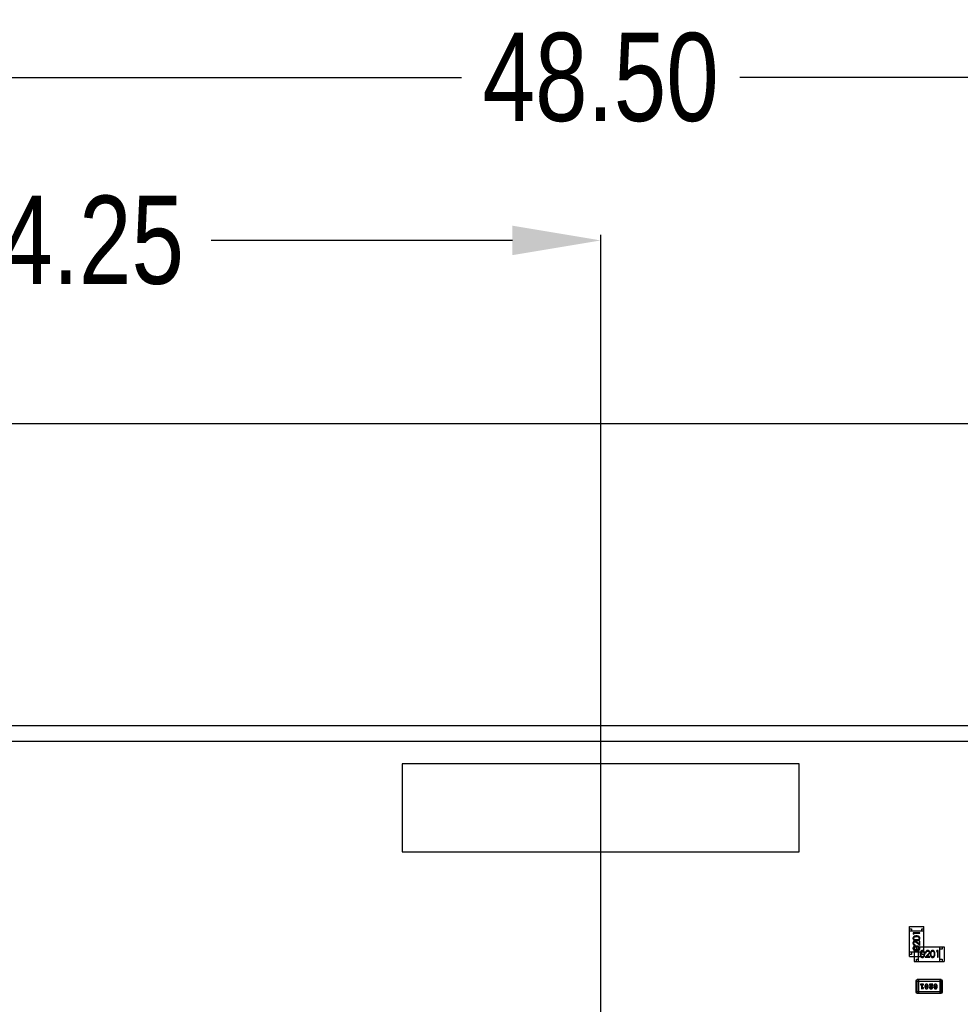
# Model space of a CAD drawing. Header units: inches. Extents: x -13 to 240, y -18 to 126.
# Tile 101 of 112: x 185 to 206, y 97 to 119. Entities that reach past the tile are written whole.
import ezdxf

# ---------------------------------------------------------------- set-up
doc = ezdxf.new("R2010")
doc.units = ezdxf.units.IN
doc.header["$LTSCALE"] = 1.21
doc.header["$MEASUREMENT"] = 0
doc.header["$PDMODE"] = 3
doc.header["$PDSIZE"] = 0.3125
doc.layers.get('0').update_dxf_attribs({"linetype": 'CONTINUOUS'})
doc.layers.get('Defpoints').update_dxf_attribs({"linetype": 'CONTINUOUS'})
doc.layers.add('DIM', color=3, linetype='CONTINUOUS')
doc.styles.get("Standard").update_dxf_attribs({"font": 'txt', "width": 0.8})
doc.dimstyles.get("Standard").update_dxf_attribs({"dimtxt": 0.15625, "dimasz": 0.1875, "dimexe": 0.125, "dimexo": 0.0625, "dimgap": 0.09, "dimtad": 0, "dimtih": 1, "dimtoh": 1, "dimzin": 4, "dimdsep": 46, "dimtxsty": 'Standard', "dimblk": '_FILLED', "dimblk1": '_FILLED', "dimblk2": '_FILLED', "dimcen": 0.09, "dimazin": 1, "dimtp": 0.01, "dimtm": 0.01, "dimtfac": 1, "dimtofl": 0, "dimtmove": 0, "dimatfit": 3, "dimldrblk": '_FILLED', "dimfxl": 1, "dimtolj": 1, "dimtzin": 4, "dimarcsym": 0})

# ---------------------------------------------------------------- blocks, each defined once
blk = doc.blocks.new('_FILLED')
at = {"color": 0, "linetype": 'ByBlock'}
blk.add_solid([(0, 0), (-1, 0.167), (-1, -0.167)], dxfattribs=at)
blk = doc.blocks.new('*D50')
at = {"layer": 'Defpoints', "color": 0}
for p in [(222.326, 117.529), (173.826, 99.467), (222.326, 99.467)]:
    blk.add_point(p, dxfattribs=at)
at = {"layer": 'DIM', "color": 0, "lineweight": -2}
for p, q in [((173.826, 99.529), (173.826, 117.654)), ((175.826, 117.529), (194.92, 117.529)), ((220.326, 117.529), (201.233, 117.529)), ((222.326, 99.529), (222.326, 117.654))]:
    blk.add_line(p, q, dxfattribs=at)
at = {"layer": 'DIM', "color": 0, "lineweight": -2, "xscale": 2, "yscale": 2, "zscale": 2, "rotation": 180}
blk.add_blockref('_FILLED', (173.826, 117.529), dxfattribs=at)
at = {"layer": 'DIM', "color": 0, "lineweight": -2, "xscale": 2, "yscale": 2, "zscale": 2}
blk.add_blockref('_FILLED', (222.326, 117.529), dxfattribs=at)
at = {"layer": 'DIM', "color": 0, "insert": (198.076, 117.529), "char_height": 2, "attachment_point": 5}
blk.add_mtext('\\A1;48.50', dxfattribs=at)
blk = doc.blocks.new('*D57')
at = {"layer": 'Defpoints', "color": 0}
for p in [(222.327, 99.465), (198.077, 63.466), (232.488, 63.466)]:
    blk.add_point(p, dxfattribs=at)
at = {"layer": 'DIM', "color": 0, "lineweight": -2}
for p, q in [((222.389, 99.465), (232.613, 99.465)), ((232.488, 97.465), (232.488, 84.489)), ((232.488, 65.466), (232.488, 78.442)), ((198.139, 63.466), (232.613, 63.466))]:
    blk.add_line(p, q, dxfattribs=at)
at = {"layer": 'DIM', "color": 0, "lineweight": -2, "xscale": 2, "yscale": 2, "zscale": 2}
for p, rotation in [((232.488, 99.465), 90), ((232.488, 63.466), 270)]:
    blk.add_blockref('_FILLED', p, dxfattribs=dict(at, rotation=rotation))
at = {"layer": 'DIM', "color": 0, "insert": (232.488, 81.466), "char_height": 2, "attachment_point": 5, "rotation": 90}
blk.add_mtext('\\A1;36.00', dxfattribs=at)
blk = doc.blocks.new('*D58')
at = {"layer": 'Defpoints', "color": 0}
for p in [(173.827, 113.835), (173.827, 99.465), (198.077, 63.466)]:
    blk.add_point(p, dxfattribs=at)
at = {"layer": 'DIM', "color": 0, "lineweight": -2}
for p, q in [((173.827, 99.527), (173.827, 113.96)), ((198.077, 63.529), (198.077, 113.96)), ((175.827, 113.835), (182.662, 113.835)), ((196.077, 113.835), (189.242, 113.835))]:
    blk.add_line(p, q, dxfattribs=at)
at = {"layer": 'DIM', "color": 0, "lineweight": -2, "xscale": 2, "yscale": 2, "zscale": 2, "rotation": 180}
blk.add_blockref('_FILLED', (173.827, 113.835), dxfattribs=at)
at = {"layer": 'DIM', "color": 0, "lineweight": -2, "xscale": 2, "yscale": 2, "zscale": 2}
blk.add_blockref('_FILLED', (198.077, 113.835), dxfattribs=at)
at = {"layer": 'DIM', "color": 0, "insert": (185.952, 113.835), "char_height": 2, "attachment_point": 5}
blk.add_mtext('\\A1;24.25', dxfattribs=at)

msp = doc.modelspace()

# ---------------------------------------------------------------- linework, layer by layer
at = {"color": 7, "linetype": 'Continuous'}
for p, q in [((173.577, 109.686), (222.577, 109.686)), ((171.137, 102.836), (225.017, 102.836)), ((224.327, 102.466), (171.827, 102.475)), ((193.577, 101.966), (193.577, 99.966)), ((202.577, 101.966), (193.577, 101.966)), ((202.577, 99.966), (202.577, 101.966)), ((193.577, 99.966), (202.577, 99.966)), ((205.076, 97.591), (205.076, 98.271)), ((205.076, 98.271), (205.406, 98.271)), ((205.406, 97.715), (205.406, 98.271)), ((205.076, 98.221), (205.126, 98.221)), ((205.406, 98.171), (205.076, 98.171)), ((205.126, 98.221), (205.126, 98.171)), ((205.161, 98.133), (205.161, 98.105)), ((205.311, 98.133), (205.161, 98.133)), ((205.161, 98.105), (205.176, 98.097)), ((205.176, 98.097), (205.176, 98.12)), ((205.176, 98.12), (205.311, 98.12)), ((205.236, 98.047), (205.273, 98.041)), ((205.311, 98.12), (205.311, 98.133)), ((205.356, 98.171), (205.356, 98.221)), ((205.356, 98.221), (205.406, 98.221)), ((205.236, 97.811), (205.201, 97.811)), ((205.207, 97.848), (205.207, 97.862)), ((205.236, 97.816), (205.273, 97.81)), ((205.236, 97.761), (205.236, 97.811)), ((205.249, 97.901), (205.311, 97.843)), ((205.295, 97.875), (205.255, 97.912)), ((205.295, 97.945), (205.295, 97.875)), ((205.311, 97.945), (205.295, 97.945)), ((205.299, 97.811), (205.866, 97.811)), ((205.311, 97.843), (205.311, 97.945)), ((205.766, 97.481), (205.766, 97.811)), ((205.816, 97.811), (205.816, 97.761)), ((205.866, 97.811), (205.866, 97.481)), ((205.326, 97.691), (205.076, 97.691)), ((205.126, 97.641), (205.076, 97.641)), ((205.076, 97.591), (205.336, 97.591)), ((205.126, 97.691), (205.126, 97.641)), ((205.186, 97.804), (205.186, 97.752)), ((205.186, 97.735), (205.186, 97.481)), ((205.286, 97.761), (205.236, 97.761)), ((205.286, 97.752), (205.286, 97.803)), ((205.286, 97.481), (205.286, 97.736)), ((205.404, 97.691), (205.341, 97.691)), ((205.356, 97.641), (205.356, 97.691)), ((205.406, 97.641), (205.356, 97.641)), ((205.359, 97.591), (205.386, 97.591)), ((205.41, 97.652), (205.405, 97.614)), ((205.406, 97.641), (205.406, 97.619)), ((205.495, 97.639), (205.437, 97.577)), ((205.443, 97.68), (205.456, 97.68)), ((205.469, 97.592), (205.507, 97.632)), ((205.539, 97.592), (205.469, 97.592)), ((205.539, 97.577), (205.539, 97.592)), ((205.641, 97.652), (205.635, 97.614)), ((205.7, 97.727), (205.691, 97.711)), ((205.691, 97.711), (205.714, 97.711)), ((205.728, 97.727), (205.7, 97.727)), ((205.714, 97.711), (205.714, 97.577)), ((205.728, 97.577), (205.728, 97.727)), ((205.816, 97.761), (205.766, 97.761)), ((205.186, 97.481), (205.866, 97.481)), ((205.236, 97.481), (205.236, 97.531)), ((205.236, 97.531), (205.286, 97.531)), ((205.437, 97.577), (205.539, 97.577)), ((205.714, 97.577), (205.728, 97.577)), ((205.766, 97.531), (205.816, 97.531)), ((205.816, 97.531), (205.816, 97.481)), ((205.221, 97.038), (205.221, 96.794)), ((205.221, 97.038), (205.831, 97.038)), ((205.251, 96.764), (205.251, 97.069)), ((205.8, 97.069), (205.251, 97.069)), ((205.282, 97.069), (205.282, 96.764)), ((205.389, 96.965), (205.337, 96.965)), ((205.337, 96.948), (205.354, 96.948)), ((205.354, 96.948), (205.354, 96.86)), ((205.372, 96.883), (205.372, 96.948)), ((205.372, 96.948), (205.389, 96.948)), ((205.428, 96.922), (205.428, 96.904)), ((205.446, 96.922), (205.453, 96.943)), ((205.446, 96.922), (205.446, 96.904)), ((205.453, 96.943), (205.465, 96.949)), ((205.465, 96.949), (205.477, 96.944)), ((205.477, 96.944), (205.485, 96.922)), ((205.485, 96.904), (205.485, 96.922)), ((205.502, 96.904), (205.502, 96.922)), ((205.532, 96.965), (205.532, 96.957)), ((205.609, 96.965), (205.532, 96.965)), ((205.541, 96.945), (205.546, 96.948)), ((205.546, 96.948), (205.582, 96.948)), ((205.582, 96.948), (205.549, 96.921)), ((205.554, 96.901), (205.609, 96.946)), ((205.609, 96.946), (205.609, 96.965)), ((205.633, 96.922), (205.633, 96.904)), ((205.65, 96.922), (205.657, 96.943)), ((205.65, 96.922), (205.65, 96.904)), ((205.657, 96.943), (205.67, 96.949)), ((205.67, 96.949), (205.682, 96.944)), ((205.682, 96.944), (205.689, 96.922)), ((205.689, 96.904), (205.689, 96.922)), ((205.707, 96.904), (205.707, 96.922)), ((205.77, 97.069), (205.77, 96.764)), ((205.8, 97.069), (205.8, 96.764)), ((205.831, 96.794), (205.831, 97.038)), ((205.831, 96.794), (205.221, 96.794)), ((205.251, 96.764), (205.8, 96.764)), ((205.354, 96.86), (205.391, 96.869)), ((205.387, 96.887), (205.372, 96.883)), ((205.392, 96.888), (205.387, 96.887)), ((205.4, 96.879), (205.392, 96.888)), ((205.453, 96.882), (205.446, 96.904)), ((205.465, 96.877), (205.453, 96.882)), ((205.478, 96.883), (205.465, 96.877)), ((205.485, 96.904), (205.478, 96.883)), ((205.549, 96.891), (205.554, 96.901)), ((205.584, 96.882), (205.569, 96.877)), ((205.589, 96.891), (205.584, 96.882)), ((205.597, 96.897), (205.589, 96.891)), ((205.606, 96.889), (205.597, 96.897)), ((205.658, 96.882), (205.65, 96.904)), ((205.67, 96.877), (205.658, 96.882)), ((205.682, 96.883), (205.67, 96.877)), ((205.689, 96.904), (205.682, 96.883))]:
    msp.add_line(p, q, dxfattribs=at)
for centre, start, end in [((205.251, 97.038), 90, 180), ((205.8, 97.038), 0, 90), ((205.251, 96.794), 180, 270), ((205.8, 96.794), 270, 0)]:
    msp.add_arc(centre, 0.0305, start, end, dxfattribs=at)
for points, knots in [([(205.236, 98.06), (205.233, 98.06), (205.229, 98.06), (205.222, 98.06), (205.216, 98.059), (205.21, 98.058), (205.205, 98.057), (205.2, 98.056), (205.195, 98.055), (205.191, 98.053), (205.186, 98.051), (205.183, 98.049), (205.179, 98.047), (205.176, 98.045), (205.173, 98.043), (205.17, 98.04), (205.167, 98.037), (205.165, 98.035), (205.163, 98.032), (205.161, 98.028), (205.16, 98.025), (205.159, 98.022), (205.158, 98.019), (205.157, 98.015), (205.157, 98.012), (205.157, 98.009), (205.157, 98.008)], [0, 0, 0, 0, 0.065278, 0.127205, 0.186168, 0.241675, 0.294115, 0.343609, 0.390387, 0.434463, 0.476646, 0.517002, 0.555936, 0.593716, 0.630057, 0.665601, 0.700745, 0.734917, 0.768681, 0.802087, 0.834849, 0.867433, 0.900138, 0.932806, 0.966212, 1, 1, 1, 1]), ([(205.172, 98.009), (205.172, 98.01), (205.172, 98.014), (205.174, 98.018), (205.176, 98.023), (205.178, 98.027), (205.18, 98.03), (205.182, 98.032), (205.185, 98.034), (205.187, 98.036), (205.19, 98.037), (205.193, 98.039), (205.196, 98.04), (205.199, 98.042), (205.203, 98.043), (205.207, 98.044), (205.211, 98.045), (205.216, 98.045), (205.22, 98.046), (205.225, 98.046), (205.23, 98.046), (205.234, 98.046), (205.236, 98.047)], [0, 0, 0, 0, 0.059689, 0.119507, 0.181075, 0.246162, 0.279894, 0.314468, 0.350403, 0.387474, 0.426147, 0.466624, 0.508745, 0.553328, 0.600058, 0.649177, 0.700552, 0.754894, 0.811825, 0.871514, 0.934319, 1, 1, 1, 1]), ([(205.314, 98.008), (205.314, 98.009), (205.314, 98.012), (205.314, 98.015), (205.313, 98.019), (205.312, 98.022), (205.311, 98.025), (205.31, 98.029), (205.308, 98.032), (205.306, 98.035), (205.304, 98.038), (205.301, 98.04), (205.298, 98.043), (205.295, 98.045), (205.292, 98.048), (205.289, 98.05), (205.285, 98.052), (205.281, 98.053), (205.276, 98.055), (205.272, 98.056), (205.266, 98.057), (205.261, 98.058), (205.255, 98.059), (205.249, 98.06), (205.242, 98.06), (205.238, 98.06), (205.236, 98.06)], [0, 0, 0, 0, 0.033824, 0.067298, 0.10028, 0.133019, 0.165736, 0.198792, 0.232372, 0.266409, 0.301016, 0.336196, 0.371972, 0.408574, 0.446394, 0.485225, 0.525372, 0.567224, 0.611081, 0.65775, 0.70702, 0.759235, 0.814484, 0.873227, 0.934937, 1, 1, 1, 1]), ([(205.273, 98.041), (205.274, 98.04), (205.276, 98.04), (205.279, 98.038), (205.282, 98.037), (205.285, 98.035), (205.287, 98.034), (205.289, 98.032), (205.291, 98.03), (205.293, 98.027), (205.296, 98.023), (205.298, 98.018), (205.299, 98.014), (205.299, 98.01), (205.299, 98.009)], [0, 0, 0, 0, 0.075949, 0.148549, 0.218996, 0.286119, 0.351826, 0.416074, 0.478265, 0.540325, 0.660405, 0.774606, 0.887187, 1, 1, 1, 1]), ([(205.157, 98.008), (205.157, 98.007), (205.157, 98.005), (205.157, 98.001), (205.158, 97.998), (205.159, 97.995), (205.16, 97.991), (205.161, 97.988), (205.163, 97.985), (205.165, 97.982), (205.167, 97.979), (205.17, 97.977), (205.173, 97.974), (205.175, 97.972), (205.179, 97.97), (205.182, 97.968), (205.186, 97.966), (205.19, 97.964), (205.194, 97.963), (205.199, 97.962), (205.204, 97.96), (205.209, 97.96), (205.215, 97.959), (205.222, 97.958), (205.229, 97.958), (205.233, 97.958), (205.236, 97.958)], [0, 0, 0, 0, 0.033742, 0.066533, 0.099153, 0.13154, 0.164087, 0.196563, 0.229707, 0.263315, 0.297504, 0.331686, 0.366482, 0.4021, 0.438958, 0.476748, 0.515985, 0.556589, 0.599519, 0.645765, 0.695487, 0.748721, 0.805687, 0.866754, 0.931405, 1, 1, 1, 1]), ([(205.201, 97.943), (205.2, 97.943), (205.197, 97.943), (205.193, 97.942), (205.189, 97.941), (205.185, 97.94), (205.181, 97.938), (205.177, 97.936), (205.173, 97.933), (205.17, 97.93), (205.167, 97.927), (205.164, 97.923), (205.162, 97.92), (205.16, 97.916), (205.159, 97.911), (205.158, 97.907), (205.157, 97.902), (205.157, 97.899), (205.157, 97.897)], [0, 0, 0, 0, 0.06271, 0.123347, 0.183401, 0.242828, 0.302097, 0.36242, 0.423725, 0.487032, 0.550491, 0.612709, 0.674265, 0.73617, 0.799211, 0.863483, 0.930525, 1, 1, 1, 1]), ([(205.157, 97.897), (205.157, 97.896), (205.157, 97.892), (205.158, 97.888), (205.159, 97.883), (205.16, 97.878), (205.162, 97.874), (205.165, 97.87), (205.168, 97.866), (205.171, 97.863), (205.174, 97.86), (205.178, 97.857), (205.182, 97.854), (205.187, 97.852), (205.191, 97.851), (205.196, 97.849), (205.202, 97.849), (205.205, 97.849), (205.207, 97.848)], [0, 0, 0, 0, 0.06445, 0.126725, 0.187421, 0.247417, 0.306749, 0.366595, 0.427749, 0.490235, 0.553031, 0.614805, 0.676505, 0.738096, 0.801021, 0.864897, 0.931209, 1, 1, 1, 1]), ([(205.236, 97.829), (205.233, 97.829), (205.229, 97.829), (205.222, 97.829), (205.216, 97.828), (205.21, 97.828), (205.205, 97.827), (205.2, 97.825), (205.195, 97.824), (205.191, 97.822), (205.186, 97.821), (205.183, 97.819), (205.179, 97.817), (205.176, 97.814), (205.173, 97.812), (205.17, 97.809), (205.167, 97.807), (205.165, 97.804), (205.163, 97.801), (205.161, 97.798), (205.16, 97.795), (205.159, 97.791), (205.158, 97.788), (205.157, 97.785), (205.157, 97.781), (205.157, 97.779), (205.157, 97.777)], [0, 0, 0, 0, 0.065278, 0.127205, 0.186168, 0.241675, 0.294115, 0.343609, 0.390387, 0.434463, 0.476646, 0.517002, 0.555936, 0.593716, 0.630057, 0.665601, 0.700745, 0.734917, 0.768681, 0.802087, 0.834849, 0.867433, 0.900138, 0.932806, 0.966212, 1, 1, 1, 1]), ([(205.236, 97.972), (205.234, 97.972), (205.23, 97.972), (205.224, 97.972), (205.219, 97.972), (205.214, 97.973), (205.209, 97.973), (205.205, 97.974), (205.201, 97.975), (205.198, 97.976), (205.195, 97.977), (205.192, 97.979), (205.189, 97.98), (205.187, 97.982), (205.184, 97.984), (205.182, 97.985), (205.18, 97.987), (205.178, 97.99), (205.176, 97.994), (205.174, 97.999), (205.172, 98.004), (205.172, 98.007), (205.172, 98.009)], [0, 0, 0, 0, 0.073302, 0.142286, 0.206253, 0.266017, 0.321612, 0.372532, 0.419497, 0.462398, 0.502825, 0.541489, 0.579034, 0.615143, 0.650298, 0.684912, 0.718701, 0.752189, 0.817245, 0.879117, 0.939613, 1, 1, 1, 1]), ([(205.172, 97.897), (205.172, 97.898), (205.172, 97.9), (205.173, 97.903), (205.173, 97.906), (205.174, 97.909), (205.176, 97.912), (205.177, 97.915), (205.179, 97.917), (205.181, 97.92), (205.183, 97.922), (205.186, 97.924), (205.188, 97.926), (205.191, 97.927), (205.194, 97.928), (205.197, 97.929), (205.2, 97.929), (205.202, 97.929), (205.203, 97.929)], [0, 0, 0, 0, 0.068027, 0.133505, 0.19695, 0.26027, 0.322741, 0.384982, 0.448465, 0.513424, 0.578224, 0.640011, 0.700094, 0.760067, 0.819012, 0.877878, 0.938035, 1, 1, 1, 1]), ([(205.207, 97.862), (205.205, 97.862), (205.203, 97.862), (205.199, 97.863), (205.196, 97.864), (205.192, 97.865), (205.189, 97.867), (205.186, 97.868), (205.184, 97.87), (205.181, 97.873), (205.179, 97.875), (205.177, 97.878), (205.176, 97.881), (205.174, 97.883), (205.173, 97.887), (205.173, 97.89), (205.172, 97.893), (205.172, 97.895), (205.172, 97.897)], [0, 0, 0, 0, 0.073648, 0.143686, 0.210962, 0.275557, 0.338064, 0.399311, 0.4594, 0.51934, 0.579024, 0.637809, 0.695959, 0.754122, 0.813113, 0.873453, 0.935561, 1, 1, 1, 1]), ([(205.172, 97.778), (205.172, 97.78), (205.172, 97.783), (205.174, 97.788), (205.176, 97.792), (205.178, 97.796), (205.18, 97.799), (205.182, 97.801), (205.185, 97.803), (205.187, 97.805), (205.19, 97.806), (205.193, 97.808), (205.196, 97.809), (205.199, 97.811), (205.203, 97.812), (205.207, 97.813), (205.211, 97.814), (205.216, 97.815), (205.22, 97.815), (205.225, 97.815), (205.23, 97.816), (205.234, 97.816), (205.236, 97.816)], [0, 0, 0, 0, 0.059689, 0.119507, 0.181075, 0.246162, 0.279894, 0.314468, 0.350403, 0.387474, 0.426147, 0.466624, 0.508745, 0.553328, 0.600058, 0.649177, 0.700552, 0.754894, 0.811825, 0.871514, 0.934319, 1, 1, 1, 1]), ([(205.255, 97.912), (205.254, 97.914), (205.251, 97.917), (205.246, 97.92), (205.242, 97.924), (205.238, 97.927), (205.235, 97.93), (205.231, 97.933), (205.228, 97.935), (205.224, 97.937), (205.22, 97.939), (205.214, 97.941), (205.208, 97.942), (205.203, 97.943), (205.201, 97.943)], [0, 0, 0, 0, 0.09953, 0.192079, 0.277712, 0.357454, 0.429648, 0.495771, 0.555538, 0.608657, 0.707578, 0.804328, 0.901298, 1, 1, 1, 1]), ([(205.203, 97.929), (205.204, 97.929), (205.207, 97.929), (205.212, 97.928), (205.217, 97.926), (205.221, 97.924), (205.224, 97.922), (205.227, 97.92), (205.229, 97.918), (205.233, 97.915), (205.236, 97.912), (205.24, 97.909), (205.244, 97.905), (205.247, 97.902), (205.249, 97.901)], [0, 0, 0, 0, 0.088014, 0.174976, 0.2638, 0.355443, 0.406413, 0.465519, 0.533076, 0.609353, 0.693899, 0.787171, 0.889197, 1, 1, 1, 1]), ([(205.299, 98.009), (205.299, 98.007), (205.299, 98.004), (205.298, 97.999), (205.295, 97.994), (205.293, 97.99), (205.291, 97.987), (205.289, 97.985), (205.287, 97.984), (205.284, 97.982), (205.282, 97.98), (205.279, 97.979), (205.276, 97.977), (205.273, 97.976), (205.27, 97.975), (205.266, 97.974), (205.262, 97.973), (205.257, 97.973), (205.252, 97.972), (205.247, 97.972), (205.242, 97.972), (205.238, 97.972), (205.236, 97.972)], [0, 0, 0, 0, 0.060034, 0.120278, 0.182348, 0.247919, 0.281641, 0.315701, 0.350322, 0.385703, 0.421819, 0.459196, 0.497866, 0.538301, 0.58121, 0.628183, 0.679403, 0.734699, 0.794074, 0.858416, 0.927049, 1, 1, 1, 1]), ([(205.236, 97.958), (205.238, 97.958), (205.243, 97.958), (205.249, 97.958), (205.256, 97.959), (205.262, 97.96), (205.267, 97.961), (205.272, 97.962), (205.277, 97.963), (205.282, 97.964), (205.286, 97.966), (205.289, 97.968), (205.293, 97.97), (205.296, 97.972), (205.299, 97.974), (205.302, 97.977), (205.304, 97.98), (205.306, 97.982), (205.308, 97.985), (205.31, 97.988), (205.311, 97.991), (205.312, 97.995), (205.313, 97.998), (205.314, 98.001), (205.314, 98.005), (205.314, 98.007), (205.314, 98.008)], [0, 0, 0, 0, 0.068113, 0.132564, 0.193427, 0.250218, 0.303569, 0.353576, 0.400235, 0.443586, 0.484619, 0.524292, 0.56238, 0.599049, 0.63494, 0.669782, 0.704009, 0.737842, 0.771098, 0.803896, 0.836415, 0.868639, 0.900715, 0.933378, 0.966213, 1, 1, 1, 1]), ([(205.314, 97.777), (205.314, 97.779), (205.314, 97.781), (205.314, 97.785), (205.313, 97.788), (205.312, 97.791), (205.311, 97.795), (205.31, 97.798), (205.308, 97.801), (205.306, 97.804), (205.304, 97.807), (205.301, 97.809), (205.298, 97.812), (205.295, 97.814), (205.292, 97.817), (205.289, 97.819), (205.285, 97.821), (205.281, 97.823), (205.276, 97.824), (205.272, 97.825), (205.266, 97.827), (205.261, 97.828), (205.255, 97.828), (205.249, 97.829), (205.242, 97.829), (205.238, 97.829), (205.236, 97.829)], [0, 0, 0, 0, 0.033824, 0.067298, 0.10028, 0.133019, 0.165736, 0.198792, 0.232372, 0.266409, 0.301016, 0.336196, 0.371972, 0.408574, 0.446394, 0.485225, 0.525372, 0.567224, 0.611081, 0.65775, 0.70702, 0.759235, 0.814484, 0.873227, 0.934937, 1, 1, 1, 1]), ([(205.157, 97.777), (205.157, 97.776), (205.157, 97.774), (205.157, 97.77), (205.158, 97.767), (205.159, 97.764), (205.16, 97.761), (205.161, 97.757), (205.163, 97.754), (205.165, 97.751), (205.167, 97.749), (205.17, 97.746), (205.173, 97.744), (205.175, 97.741), (205.179, 97.739), (205.182, 97.737), (205.186, 97.735), (205.19, 97.734), (205.194, 97.732), (205.199, 97.731), (205.204, 97.73), (205.209, 97.729), (205.215, 97.728), (205.222, 97.728), (205.229, 97.727), (205.233, 97.727), (205.236, 97.727)], [0, 0, 0, 0, 0.033742, 0.066533, 0.099153, 0.13154, 0.164087, 0.196563, 0.229707, 0.263315, 0.297504, 0.331686, 0.366482, 0.4021, 0.438958, 0.476748, 0.515985, 0.556589, 0.599519, 0.645765, 0.695487, 0.748721, 0.805687, 0.866754, 0.931405, 1, 1, 1, 1]), ([(205.236, 97.741), (205.234, 97.741), (205.23, 97.741), (205.224, 97.741), (205.219, 97.741), (205.214, 97.742), (205.209, 97.742), (205.205, 97.743), (205.201, 97.744), (205.198, 97.745), (205.195, 97.747), (205.192, 97.748), (205.189, 97.749), (205.187, 97.751), (205.184, 97.753), (205.182, 97.755), (205.18, 97.757), (205.178, 97.76), (205.176, 97.763), (205.174, 97.768), (205.172, 97.773), (205.172, 97.776), (205.172, 97.778)], [0, 0, 0, 0, 0.073302, 0.142286, 0.206253, 0.266017, 0.321612, 0.372532, 0.419497, 0.462398, 0.502825, 0.541489, 0.579034, 0.615143, 0.650298, 0.684912, 0.718701, 0.752189, 0.817245, 0.879117, 0.939613, 1, 1, 1, 1]), ([(205.299, 97.778), (205.299, 97.776), (205.299, 97.773), (205.298, 97.768), (205.295, 97.763), (205.293, 97.76), (205.291, 97.757), (205.289, 97.755), (205.287, 97.753), (205.284, 97.751), (205.282, 97.749), (205.279, 97.748), (205.276, 97.747), (205.273, 97.745), (205.27, 97.744), (205.266, 97.743), (205.262, 97.743), (205.257, 97.742), (205.252, 97.741), (205.247, 97.741), (205.242, 97.741), (205.238, 97.741), (205.236, 97.741)], [0, 0, 0, 0, 0.060034, 0.120278, 0.182348, 0.247919, 0.281641, 0.315701, 0.350322, 0.385703, 0.421819, 0.459196, 0.497866, 0.538301, 0.58121, 0.628183, 0.679403, 0.734699, 0.794074, 0.858416, 0.927049, 1, 1, 1, 1]), ([(205.236, 97.727), (205.238, 97.727), (205.243, 97.727), (205.249, 97.728), (205.256, 97.728), (205.262, 97.729), (205.267, 97.73), (205.272, 97.731), (205.277, 97.732), (205.282, 97.734), (205.286, 97.735), (205.289, 97.737), (205.293, 97.739), (205.296, 97.741), (205.299, 97.744), (205.302, 97.746), (205.304, 97.749), (205.306, 97.752), (205.308, 97.755), (205.31, 97.758), (205.311, 97.761), (205.312, 97.764), (205.313, 97.767), (205.314, 97.77), (205.314, 97.774), (205.314, 97.776), (205.314, 97.777)], [0, 0, 0, 0, 0.068113, 0.132564, 0.193427, 0.250218, 0.303569, 0.353576, 0.400235, 0.443586, 0.484619, 0.524292, 0.56238, 0.599049, 0.63494, 0.669782, 0.704009, 0.737842, 0.771098, 0.803896, 0.836415, 0.868639, 0.900715, 0.933378, 0.966213, 1, 1, 1, 1]), ([(205.273, 97.81), (205.274, 97.81), (205.276, 97.809), (205.279, 97.808), (205.282, 97.806), (205.285, 97.805), (205.287, 97.803), (205.289, 97.801), (205.291, 97.799), (205.293, 97.796), (205.296, 97.792), (205.298, 97.788), (205.299, 97.783), (205.299, 97.78), (205.299, 97.778)], [0, 0, 0, 0, 0.075949, 0.148549, 0.218996, 0.286119, 0.351826, 0.416074, 0.478265, 0.540325, 0.660405, 0.774606, 0.887187, 1, 1, 1, 1]), ([(205.372, 97.73), (205.371, 97.73), (205.368, 97.73), (205.365, 97.73), (205.362, 97.729), (205.358, 97.728), (205.355, 97.727), (205.352, 97.726), (205.349, 97.724), (205.346, 97.722), (205.343, 97.72), (205.341, 97.717), (205.338, 97.715), (205.336, 97.712), (205.334, 97.708), (205.332, 97.705), (205.33, 97.701), (205.328, 97.697), (205.327, 97.693), (205.325, 97.688), (205.324, 97.683), (205.323, 97.678), (205.323, 97.672), (205.322, 97.665), (205.322, 97.659), (205.322, 97.654), (205.322, 97.651)], [0, 0, 0, 0, 0.033742, 0.066533, 0.099153, 0.13154, 0.164087, 0.196563, 0.229707, 0.263315, 0.297504, 0.331686, 0.366482, 0.4021, 0.438958, 0.476748, 0.515985, 0.556589, 0.599519, 0.645765, 0.695487, 0.748721, 0.805687, 0.866754, 0.931405, 1, 1, 1, 1]), ([(205.322, 97.651), (205.322, 97.649), (205.322, 97.644), (205.322, 97.638), (205.323, 97.631), (205.323, 97.625), (205.324, 97.62), (205.325, 97.615), (205.327, 97.61), (205.328, 97.606), (205.33, 97.602), (205.332, 97.598), (205.334, 97.594), (205.336, 97.591), (205.338, 97.588), (205.341, 97.586), (205.343, 97.583), (205.346, 97.581), (205.349, 97.579), (205.352, 97.577), (205.355, 97.576), (205.358, 97.575), (205.362, 97.574), (205.365, 97.573), (205.368, 97.573), (205.371, 97.573), (205.372, 97.573)], [0, 0, 0, 0, 0.068113, 0.132564, 0.193427, 0.250218, 0.303569, 0.353576, 0.400235, 0.443586, 0.484619, 0.524292, 0.56238, 0.599049, 0.63494, 0.669782, 0.704009, 0.737842, 0.771098, 0.803896, 0.836415, 0.868639, 0.900715, 0.933378, 0.966213, 1, 1, 1, 1]), ([(205.335, 97.652), (205.335, 97.654), (205.335, 97.657), (205.336, 97.663), (205.336, 97.668), (205.336, 97.673), (205.337, 97.678), (205.338, 97.682), (205.339, 97.686), (205.34, 97.689), (205.341, 97.692), (205.342, 97.695), (205.344, 97.698), (205.346, 97.7), (205.347, 97.703), (205.349, 97.705), (205.351, 97.707), (205.354, 97.709), (205.358, 97.711), (205.363, 97.714), (205.367, 97.715), (205.371, 97.715), (205.372, 97.715)], [0, 0, 0, 0, 0.073302, 0.142286, 0.206253, 0.266017, 0.321612, 0.372532, 0.419497, 0.462398, 0.502825, 0.541489, 0.579034, 0.615143, 0.650298, 0.684912, 0.718701, 0.752189, 0.817245, 0.879117, 0.939613, 1, 1, 1, 1]), ([(205.372, 97.588), (205.371, 97.588), (205.367, 97.588), (205.363, 97.59), (205.358, 97.592), (205.354, 97.594), (205.351, 97.596), (205.349, 97.598), (205.347, 97.6), (205.346, 97.603), (205.344, 97.605), (205.342, 97.608), (205.341, 97.611), (205.34, 97.614), (205.339, 97.617), (205.338, 97.621), (205.337, 97.625), (205.336, 97.63), (205.336, 97.635), (205.336, 97.64), (205.335, 97.646), (205.335, 97.65), (205.335, 97.652)], [0, 0, 0, 0, 0.060034, 0.120278, 0.182348, 0.247919, 0.281641, 0.315701, 0.350322, 0.385703, 0.421819, 0.459196, 0.497866, 0.538301, 0.58121, 0.628183, 0.679403, 0.734699, 0.794074, 0.858416, 0.927049, 1, 1, 1, 1]), ([(205.424, 97.651), (205.424, 97.654), (205.424, 97.658), (205.423, 97.665), (205.423, 97.671), (205.422, 97.677), (205.421, 97.682), (205.42, 97.688), (205.419, 97.692), (205.417, 97.697), (205.415, 97.701), (205.413, 97.705), (205.411, 97.708), (205.409, 97.711), (205.406, 97.714), (205.404, 97.717), (205.401, 97.72), (205.398, 97.722), (205.395, 97.724), (205.392, 97.726), (205.389, 97.727), (205.386, 97.728), (205.382, 97.729), (205.379, 97.73), (205.376, 97.73), (205.373, 97.73), (205.372, 97.73)], [0, 0, 0, 0, 0.065278, 0.127205, 0.186168, 0.241675, 0.294115, 0.343609, 0.390387, 0.434463, 0.476646, 0.517002, 0.555936, 0.593716, 0.630057, 0.665601, 0.700745, 0.734917, 0.768681, 0.802087, 0.834849, 0.867433, 0.900138, 0.932806, 0.966212, 1, 1, 1, 1]), ([(205.372, 97.715), (205.374, 97.715), (205.377, 97.715), (205.382, 97.714), (205.387, 97.711), (205.391, 97.709), (205.393, 97.707), (205.396, 97.705), (205.397, 97.703), (205.399, 97.7), (205.401, 97.697), (205.403, 97.694), (205.404, 97.691), (205.405, 97.688), (205.406, 97.684), (205.408, 97.68), (205.408, 97.676), (205.409, 97.672), (205.41, 97.667), (205.41, 97.662), (205.41, 97.657), (205.41, 97.653), (205.41, 97.652)], [0, 0, 0, 0, 0.059689, 0.119507, 0.181075, 0.246162, 0.279894, 0.314468, 0.350403, 0.387474, 0.426147, 0.466624, 0.508745, 0.553328, 0.600058, 0.649177, 0.700552, 0.754894, 0.811825, 0.871514, 0.934319, 1, 1, 1, 1]), ([(205.372, 97.573), (205.373, 97.573), (205.376, 97.573), (205.379, 97.573), (205.382, 97.574), (205.386, 97.575), (205.389, 97.576), (205.392, 97.577), (205.395, 97.579), (205.398, 97.581), (205.401, 97.583), (205.404, 97.586), (205.407, 97.589), (205.409, 97.592), (205.411, 97.595), (205.413, 97.599), (205.415, 97.602), (205.417, 97.607), (205.419, 97.611), (205.42, 97.616), (205.421, 97.621), (205.422, 97.626), (205.423, 97.632), (205.423, 97.638), (205.424, 97.645), (205.424, 97.649), (205.424, 97.651)], [0, 0, 0, 0, 0.033824, 0.067298, 0.10028, 0.133019, 0.165736, 0.198792, 0.232372, 0.266409, 0.301016, 0.336196, 0.371972, 0.408574, 0.446394, 0.485225, 0.525372, 0.567224, 0.611081, 0.65775, 0.70702, 0.759235, 0.814484, 0.873227, 0.934937, 1, 1, 1, 1]), ([(205.405, 97.614), (205.404, 97.613), (205.403, 97.611), (205.402, 97.608), (205.401, 97.605), (205.399, 97.603), (205.397, 97.6), (205.395, 97.598), (205.393, 97.596), (205.391, 97.594), (205.387, 97.592), (205.382, 97.59), (205.377, 97.588), (205.374, 97.588), (205.372, 97.588)], [0, 0, 0, 0, 0.075949, 0.148549, 0.218996, 0.286119, 0.351826, 0.416074, 0.478265, 0.540325, 0.660405, 0.774606, 0.887187, 1, 1, 1, 1]), ([(205.492, 97.73), (205.49, 97.73), (205.487, 97.73), (205.482, 97.73), (205.477, 97.728), (205.473, 97.727), (205.469, 97.725), (205.465, 97.723), (205.461, 97.72), (205.457, 97.716), (205.454, 97.713), (205.451, 97.709), (205.449, 97.705), (205.447, 97.7), (205.445, 97.696), (205.444, 97.691), (205.443, 97.686), (205.443, 97.682), (205.443, 97.68)], [0, 0, 0, 0, 0.06445, 0.126725, 0.187421, 0.247417, 0.306749, 0.366595, 0.427749, 0.490235, 0.553031, 0.614805, 0.676505, 0.738096, 0.801021, 0.864897, 0.931209, 1, 1, 1, 1]), ([(205.456, 97.68), (205.457, 97.682), (205.457, 97.684), (205.458, 97.688), (205.458, 97.692), (205.46, 97.695), (205.461, 97.698), (205.463, 97.701), (205.465, 97.704), (205.467, 97.706), (205.47, 97.708), (205.472, 97.71), (205.475, 97.712), (205.478, 97.713), (205.481, 97.714), (205.484, 97.714), (205.488, 97.715), (205.49, 97.715), (205.491, 97.715)], [0, 0, 0, 0, 0.073648, 0.143686, 0.210962, 0.275557, 0.338064, 0.399311, 0.4594, 0.51934, 0.579024, 0.637809, 0.695959, 0.754122, 0.813113, 0.873453, 0.935561, 1, 1, 1, 1]), ([(205.491, 97.715), (205.492, 97.715), (205.495, 97.715), (205.498, 97.714), (205.501, 97.714), (205.504, 97.713), (205.507, 97.712), (205.509, 97.71), (205.512, 97.708), (205.514, 97.706), (205.517, 97.704), (205.518, 97.701), (205.52, 97.699), (205.521, 97.696), (205.522, 97.693), (205.523, 97.691), (205.524, 97.688), (205.524, 97.686), (205.524, 97.685)], [0, 0, 0, 0, 0.068027, 0.133505, 0.19695, 0.26027, 0.322741, 0.384982, 0.448465, 0.513424, 0.578224, 0.640011, 0.700094, 0.760067, 0.819012, 0.877878, 0.938035, 1, 1, 1, 1]), ([(205.537, 97.686), (205.537, 97.687), (205.537, 97.69), (205.536, 97.695), (205.535, 97.699), (205.534, 97.703), (205.532, 97.707), (205.53, 97.71), (205.528, 97.714), (205.525, 97.717), (205.522, 97.72), (205.518, 97.723), (205.514, 97.725), (205.51, 97.727), (205.506, 97.729), (205.501, 97.73), (205.497, 97.73), (205.494, 97.73), (205.492, 97.73)], [0, 0, 0, 0, 0.06271, 0.123347, 0.183401, 0.242828, 0.302097, 0.36242, 0.423725, 0.487032, 0.550491, 0.612709, 0.674265, 0.73617, 0.799211, 0.863483, 0.930525, 1, 1, 1, 1]), ([(205.524, 97.685), (205.524, 97.683), (205.524, 97.68), (205.523, 97.675), (205.521, 97.67), (205.519, 97.666), (205.517, 97.663), (205.515, 97.661), (205.513, 97.658), (205.51, 97.654), (205.507, 97.651), (205.503, 97.647), (205.5, 97.643), (205.497, 97.64), (205.495, 97.639)], [0, 0, 0, 0, 0.088014, 0.174976, 0.2638, 0.355443, 0.406413, 0.465519, 0.533076, 0.609353, 0.693899, 0.787171, 0.889197, 1, 1, 1, 1]), ([(205.507, 97.632), (205.508, 97.634), (205.511, 97.636), (205.515, 97.641), (205.519, 97.645), (205.522, 97.649), (205.525, 97.652), (205.527, 97.656), (205.529, 97.659), (205.532, 97.663), (205.534, 97.668), (205.536, 97.673), (205.537, 97.68), (205.537, 97.684), (205.537, 97.686)], [0, 0, 0, 0, 0.09953, 0.192079, 0.277712, 0.357454, 0.429648, 0.495771, 0.555538, 0.608657, 0.707578, 0.804328, 0.901298, 1, 1, 1, 1]), ([(205.603, 97.73), (205.602, 97.73), (205.599, 97.73), (205.596, 97.73), (205.592, 97.729), (205.589, 97.728), (205.586, 97.727), (205.583, 97.726), (205.58, 97.724), (205.577, 97.722), (205.574, 97.72), (205.571, 97.717), (205.569, 97.715), (205.567, 97.712), (205.564, 97.708), (205.562, 97.705), (205.561, 97.701), (205.559, 97.697), (205.557, 97.693), (205.556, 97.688), (205.555, 97.683), (205.554, 97.678), (205.553, 97.672), (205.553, 97.665), (205.553, 97.659), (205.553, 97.654), (205.553, 97.651)], [0, 0, 0, 0, 0.033742, 0.066533, 0.099153, 0.13154, 0.164087, 0.196563, 0.229707, 0.263315, 0.297504, 0.331686, 0.366482, 0.4021, 0.438958, 0.476748, 0.515985, 0.556589, 0.599519, 0.645765, 0.695487, 0.748721, 0.805687, 0.866754, 0.931405, 1, 1, 1, 1]), ([(205.553, 97.651), (205.553, 97.649), (205.553, 97.644), (205.553, 97.638), (205.553, 97.631), (205.554, 97.625), (205.555, 97.62), (205.556, 97.615), (205.557, 97.61), (205.559, 97.606), (205.561, 97.602), (205.562, 97.598), (205.565, 97.594), (205.567, 97.591), (205.569, 97.588), (205.571, 97.586), (205.574, 97.583), (205.577, 97.581), (205.58, 97.579), (205.583, 97.577), (205.586, 97.576), (205.589, 97.575), (205.592, 97.574), (205.596, 97.573), (205.599, 97.573), (205.602, 97.573), (205.603, 97.573)], [0, 0, 0, 0, 0.068113, 0.132564, 0.193427, 0.250218, 0.303569, 0.353576, 0.400235, 0.443586, 0.484619, 0.524292, 0.56238, 0.599049, 0.63494, 0.669782, 0.704009, 0.737842, 0.771098, 0.803896, 0.836415, 0.868639, 0.900715, 0.933378, 0.966213, 1, 1, 1, 1]), ([(205.566, 97.652), (205.566, 97.654), (205.566, 97.657), (205.566, 97.663), (205.567, 97.668), (205.567, 97.673), (205.568, 97.678), (205.569, 97.682), (205.57, 97.686), (205.571, 97.689), (205.572, 97.692), (205.573, 97.695), (205.575, 97.698), (205.576, 97.7), (205.578, 97.703), (205.58, 97.705), (205.582, 97.707), (205.585, 97.709), (205.589, 97.711), (205.593, 97.714), (205.598, 97.715), (205.602, 97.715), (205.603, 97.715)], [0, 0, 0, 0, 0.073302, 0.142286, 0.206253, 0.266017, 0.321612, 0.372532, 0.419497, 0.462398, 0.502825, 0.541489, 0.579034, 0.615143, 0.650298, 0.684912, 0.718701, 0.752189, 0.817245, 0.879117, 0.939613, 1, 1, 1, 1]), ([(205.603, 97.588), (205.602, 97.588), (205.598, 97.588), (205.593, 97.59), (205.589, 97.592), (205.585, 97.594), (205.582, 97.596), (205.58, 97.598), (205.578, 97.6), (205.576, 97.603), (205.575, 97.605), (205.573, 97.608), (205.572, 97.611), (205.571, 97.614), (205.569, 97.617), (205.569, 97.621), (205.568, 97.625), (205.567, 97.63), (205.567, 97.635), (205.566, 97.64), (205.566, 97.646), (205.566, 97.65), (205.566, 97.652)], [0, 0, 0, 0, 0.060034, 0.120278, 0.182348, 0.247919, 0.281641, 0.315701, 0.350322, 0.385703, 0.421819, 0.459196, 0.497866, 0.538301, 0.58121, 0.628183, 0.679403, 0.734699, 0.794074, 0.858416, 0.927049, 1, 1, 1, 1]), ([(205.655, 97.651), (205.654, 97.654), (205.654, 97.658), (205.654, 97.665), (205.654, 97.671), (205.653, 97.677), (205.652, 97.682), (205.651, 97.688), (205.649, 97.692), (205.648, 97.697), (205.646, 97.701), (205.644, 97.705), (205.642, 97.708), (205.64, 97.711), (205.637, 97.714), (205.635, 97.717), (205.632, 97.72), (205.629, 97.722), (205.626, 97.724), (205.623, 97.726), (205.62, 97.727), (205.617, 97.728), (205.613, 97.729), (205.61, 97.73), (205.606, 97.73), (205.604, 97.73), (205.603, 97.73)], [0, 0, 0, 0, 0.065278, 0.127205, 0.186168, 0.241675, 0.294115, 0.343609, 0.390387, 0.434463, 0.476646, 0.517002, 0.555936, 0.593716, 0.630057, 0.665601, 0.700745, 0.734917, 0.768681, 0.802087, 0.834849, 0.867433, 0.900138, 0.932806, 0.966212, 1, 1, 1, 1]), ([(205.603, 97.715), (205.605, 97.715), (205.608, 97.715), (205.613, 97.714), (205.618, 97.711), (205.621, 97.709), (205.624, 97.707), (205.626, 97.705), (205.628, 97.703), (205.63, 97.7), (205.632, 97.697), (205.633, 97.694), (205.635, 97.691), (205.636, 97.688), (205.637, 97.684), (205.638, 97.68), (205.639, 97.676), (205.64, 97.672), (205.64, 97.667), (205.641, 97.662), (205.641, 97.657), (205.641, 97.653), (205.641, 97.652)], [0, 0, 0, 0, 0.059689, 0.119507, 0.181075, 0.246162, 0.279894, 0.314468, 0.350403, 0.387474, 0.426147, 0.466624, 0.508745, 0.553328, 0.600058, 0.649177, 0.700552, 0.754894, 0.811825, 0.871514, 0.934319, 1, 1, 1, 1]), ([(205.603, 97.573), (205.604, 97.573), (205.606, 97.573), (205.61, 97.573), (205.613, 97.574), (205.617, 97.575), (205.62, 97.576), (205.623, 97.577), (205.626, 97.579), (205.629, 97.581), (205.632, 97.583), (205.635, 97.586), (205.637, 97.589), (205.64, 97.592), (205.642, 97.595), (205.644, 97.599), (205.646, 97.602), (205.648, 97.607), (205.649, 97.611), (205.651, 97.616), (205.652, 97.621), (205.653, 97.626), (205.654, 97.632), (205.654, 97.638), (205.654, 97.645), (205.654, 97.649), (205.655, 97.651)], [0, 0, 0, 0, 0.033824, 0.067298, 0.10028, 0.133019, 0.165736, 0.198792, 0.232372, 0.266409, 0.301016, 0.336196, 0.371972, 0.408574, 0.446394, 0.485225, 0.525372, 0.567224, 0.611081, 0.65775, 0.70702, 0.759235, 0.814484, 0.873227, 0.934937, 1, 1, 1, 1]), ([(205.635, 97.614), (205.635, 97.613), (205.634, 97.611), (205.633, 97.608), (205.631, 97.605), (205.63, 97.603), (205.628, 97.6), (205.626, 97.598), (205.624, 97.596), (205.621, 97.594), (205.618, 97.592), (205.613, 97.59), (205.608, 97.588), (205.605, 97.588), (205.603, 97.588)], [0, 0, 0, 0, 0.075949, 0.148549, 0.218996, 0.286119, 0.351826, 0.416074, 0.478265, 0.540325, 0.660405, 0.774606, 0.887187, 1, 1, 1, 1]), ([(205.337, 96.965), (205.336, 96.965), (205.334, 96.965), (205.332, 96.964), (205.33, 96.964), (205.329, 96.963), (205.327, 96.961), (205.327, 96.96), (205.326, 96.958), (205.326, 96.957), (205.326, 96.956)], [0, 0, 0, 0, 0.169012, 0.317488, 0.445429, 0.560977, 0.67065, 0.776666, 0.88492, 1, 1, 1, 1]), ([(205.326, 96.956), (205.326, 96.956), (205.326, 96.955), (205.327, 96.953), (205.327, 96.951), (205.329, 96.95), (205.33, 96.949), (205.332, 96.948), (205.334, 96.948), (205.336, 96.948), (205.337, 96.948)], [0, 0, 0, 0, 0.11517, 0.223509, 0.328254, 0.438012, 0.553651, 0.682263, 0.830856, 1, 1, 1, 1]), ([(205.4, 96.956), (205.4, 96.957), (205.4, 96.958), (205.399, 96.96), (205.399, 96.961), (205.397, 96.963), (205.396, 96.964), (205.394, 96.964), (205.392, 96.965), (205.39, 96.965), (205.389, 96.965)], [0, 0, 0, 0, 0.115051, 0.223278, 0.329269, 0.437893, 0.554681, 0.682591, 0.83103, 1, 1, 1, 1]), ([(205.389, 96.948), (205.39, 96.948), (205.392, 96.948), (205.394, 96.948), (205.396, 96.949), (205.397, 96.95), (205.399, 96.951), (205.399, 96.953), (205.4, 96.955), (205.4, 96.956), (205.4, 96.956)], [0, 0, 0, 0, 0.169102, 0.317658, 0.446239, 0.563118, 0.671828, 0.776546, 0.884858, 1, 1, 1, 1]), ([(205.465, 96.967), (205.464, 96.967), (205.461, 96.966), (205.457, 96.966), (205.453, 96.965), (205.449, 96.963), (205.446, 96.961), (205.443, 96.958), (205.44, 96.956), (205.438, 96.952), (205.436, 96.949), (205.434, 96.945), (205.432, 96.941), (205.431, 96.937), (205.43, 96.934), (205.429, 96.93), (205.428, 96.926), (205.428, 96.923), (205.428, 96.922)], [0, 0, 0, 0, 0.067217, 0.131051, 0.19272, 0.252824, 0.312745, 0.373449, 0.436041, 0.501494, 0.567761, 0.632087, 0.695096, 0.757109, 0.817993, 0.878657, 0.939311, 1, 1, 1, 1]), ([(205.502, 96.922), (205.502, 96.923), (205.502, 96.925), (205.502, 96.928), (205.501, 96.931), (205.501, 96.935), (205.5, 96.938), (205.499, 96.941), (205.497, 96.944), (205.496, 96.946), (205.494, 96.949), (205.493, 96.952), (205.491, 96.954), (205.489, 96.956), (205.488, 96.958), (205.486, 96.96), (205.484, 96.961), (205.482, 96.963), (205.479, 96.964), (205.475, 96.966), (205.47, 96.966), (205.467, 96.967), (205.465, 96.967)], [0, 0, 0, 0, 0.049886, 0.09882, 0.148132, 0.19689, 0.246038, 0.295176, 0.345305, 0.395692, 0.445312, 0.491875, 0.535813, 0.577009, 0.616081, 0.652689, 0.687585, 0.720206, 0.785062, 0.85223, 0.923759, 1, 1, 1, 1]), ([(205.532, 96.957), (205.532, 96.956), (205.532, 96.954), (205.533, 96.951), (205.533, 96.949), (205.534, 96.947), (205.536, 96.946), (205.537, 96.945), (205.539, 96.945), (205.54, 96.945), (205.541, 96.945)], [0, 0, 0, 0, 0.1844, 0.34094, 0.473574, 0.586824, 0.690029, 0.789175, 0.890445, 1, 1, 1, 1]), ([(205.549, 96.921), (205.548, 96.92), (205.546, 96.918), (205.544, 96.916), (205.542, 96.914), (205.54, 96.912), (205.538, 96.91), (205.537, 96.908), (205.536, 96.907), (205.535, 96.905), (205.534, 96.902), (205.533, 96.899), (205.532, 96.896), (205.532, 96.893), (205.532, 96.892)], [0, 0, 0, 0, 0.103002, 0.197728, 0.285279, 0.365235, 0.437224, 0.502446, 0.560545, 0.611446, 0.707576, 0.80349, 0.900532, 1, 1, 1, 1]), ([(205.67, 96.967), (205.668, 96.967), (205.665, 96.966), (205.661, 96.966), (205.657, 96.965), (205.654, 96.963), (205.651, 96.961), (205.648, 96.958), (205.645, 96.956), (205.642, 96.952), (205.64, 96.949), (205.638, 96.945), (205.636, 96.941), (205.635, 96.937), (205.634, 96.934), (205.633, 96.93), (205.633, 96.926), (205.633, 96.923), (205.633, 96.922)], [0, 0, 0, 0, 0.067217, 0.131051, 0.19272, 0.252824, 0.312745, 0.373449, 0.436041, 0.501494, 0.567761, 0.632087, 0.695096, 0.757109, 0.817993, 0.878657, 0.939311, 1, 1, 1, 1]), ([(205.707, 96.922), (205.707, 96.923), (205.707, 96.925), (205.706, 96.928), (205.706, 96.931), (205.705, 96.935), (205.704, 96.938), (205.703, 96.941), (205.702, 96.944), (205.7, 96.946), (205.699, 96.949), (205.697, 96.952), (205.696, 96.954), (205.694, 96.956), (205.692, 96.958), (205.691, 96.96), (205.689, 96.961), (205.686, 96.963), (205.683, 96.964), (205.679, 96.966), (205.674, 96.966), (205.671, 96.967), (205.67, 96.967)], [0, 0, 0, 0, 0.049886, 0.09882, 0.148132, 0.19689, 0.246038, 0.295176, 0.345305, 0.395692, 0.445312, 0.491875, 0.535813, 0.577009, 0.616081, 0.652689, 0.687585, 0.720206, 0.785062, 0.85223, 0.923759, 1, 1, 1, 1]), ([(205.391, 96.869), (205.392, 96.87), (205.393, 96.87), (205.395, 96.871), (205.397, 96.872), (205.398, 96.873), (205.399, 96.874), (205.4, 96.876), (205.4, 96.877), (205.4, 96.878), (205.4, 96.879)], [0, 0, 0, 0, 0.187321, 0.344927, 0.475328, 0.579604, 0.674244, 0.773631, 0.882025, 1, 1, 1, 1]), ([(205.428, 96.904), (205.428, 96.903), (205.428, 96.901), (205.429, 96.898), (205.429, 96.895), (205.43, 96.892), (205.431, 96.889), (205.432, 96.885), (205.433, 96.883), (205.435, 96.88), (205.436, 96.877), (205.438, 96.874), (205.44, 96.872), (205.441, 96.87), (205.443, 96.868), (205.445, 96.866), (205.446, 96.865), (205.449, 96.863), (205.452, 96.862), (205.456, 96.861), (205.461, 96.86), (205.464, 96.86), (205.465, 96.86)], [0, 0, 0, 0, 0.049855, 0.099516, 0.148482, 0.19758, 0.246804, 0.296268, 0.346517, 0.397047, 0.446826, 0.49336, 0.537801, 0.579207, 0.617974, 0.654833, 0.689171, 0.722088, 0.786392, 0.853518, 0.924186, 1, 1, 1, 1]), ([(205.465, 96.86), (205.467, 96.86), (205.47, 96.86), (205.474, 96.86), (205.478, 96.862), (205.481, 96.863), (205.484, 96.865), (205.488, 96.868), (205.49, 96.871), (205.493, 96.874), (205.495, 96.878), (205.497, 96.881), (205.499, 96.885), (205.5, 96.889), (205.501, 96.893), (205.502, 96.896), (205.502, 96.9), (205.502, 96.903), (205.502, 96.904)], [0, 0, 0, 0, 0.06692, 0.130834, 0.19258, 0.252759, 0.312631, 0.373411, 0.436359, 0.501894, 0.568244, 0.632472, 0.69556, 0.757163, 0.818592, 0.878885, 0.939235, 1, 1, 1, 1]), ([(205.532, 96.892), (205.532, 96.891), (205.532, 96.889), (205.533, 96.886), (205.533, 96.883), (205.535, 96.88), (205.536, 96.877), (205.538, 96.874), (205.54, 96.872), (205.542, 96.869), (205.545, 96.867), (205.548, 96.865), (205.551, 96.863), (205.554, 96.862), (205.558, 96.861), (205.561, 96.86), (205.565, 96.86), (205.567, 96.86), (205.569, 96.86)], [0, 0, 0, 0, 0.060981, 0.120256, 0.178148, 0.236115, 0.293993, 0.352864, 0.413358, 0.476056, 0.539296, 0.602396, 0.665116, 0.728325, 0.792919, 0.859317, 0.928302, 1, 1, 1, 1]), ([(205.569, 96.877), (205.567, 96.877), (205.565, 96.877), (205.561, 96.878), (205.558, 96.879), (205.555, 96.881), (205.552, 96.883), (205.551, 96.886), (205.55, 96.889), (205.549, 96.89), (205.549, 96.891)], [0, 0, 0, 0, 0.156344, 0.299348, 0.4327, 0.561, 0.682299, 0.791883, 0.89611, 1, 1, 1, 1]), ([(205.569, 96.86), (205.57, 96.86), (205.574, 96.86), (205.579, 96.861), (205.584, 96.862), (205.588, 96.864), (205.592, 96.866), (205.596, 96.869), (205.599, 96.873), (205.601, 96.876), (205.603, 96.88), (205.605, 96.883), (205.606, 96.886), (205.606, 96.888), (205.606, 96.889)], [0, 0, 0, 0, 0.098286, 0.193983, 0.289056, 0.384352, 0.477435, 0.566197, 0.652355, 0.737986, 0.818188, 0.887401, 0.94802, 1, 1, 1, 1]), ([(205.633, 96.904), (205.633, 96.903), (205.633, 96.901), (205.633, 96.898), (205.634, 96.895), (205.634, 96.892), (205.635, 96.889), (205.636, 96.885), (205.638, 96.883), (205.639, 96.88), (205.641, 96.877), (205.642, 96.874), (205.644, 96.872), (205.646, 96.87), (205.647, 96.868), (205.649, 96.866), (205.651, 96.865), (205.653, 96.863), (205.656, 96.862), (205.661, 96.861), (205.665, 96.86), (205.668, 96.86), (205.67, 96.86)], [0, 0, 0, 0, 0.049855, 0.099516, 0.148482, 0.19758, 0.246804, 0.296268, 0.346517, 0.397047, 0.446826, 0.49336, 0.537801, 0.579207, 0.617974, 0.654833, 0.689171, 0.722088, 0.786392, 0.853518, 0.924186, 1, 1, 1, 1]), ([(205.67, 96.86), (205.671, 96.86), (205.674, 96.86), (205.678, 96.86), (205.682, 96.862), (205.686, 96.863), (205.689, 96.865), (205.692, 96.868), (205.695, 96.871), (205.697, 96.874), (205.699, 96.878), (205.701, 96.881), (205.703, 96.885), (205.704, 96.889), (205.705, 96.893), (205.706, 96.896), (205.707, 96.9), (205.707, 96.903), (205.707, 96.904)], [0, 0, 0, 0, 0.06692, 0.130834, 0.19258, 0.252759, 0.312631, 0.373411, 0.436359, 0.501894, 0.568244, 0.632472, 0.69556, 0.757163, 0.818592, 0.878885, 0.939235, 1, 1, 1, 1])]:
    msp.add_open_spline(points, degree=3, knots=knots, dxfattribs=at)

# ---------------------------------------------------------------- dimensions: what is measured, and where the dimension line sits
at = {"layer": 'DIM'}
for base, p1, p2, picture, middle in [((222.326, 117.529), (173.826, 99.467), (222.326, 99.467), '*D50', (198.076, 117.529)), ((173.827, 113.835), (198.077, 63.466), (173.827, 99.465), '*D58', (185.952, 113.835))]:
    dim = msp.add_linear_dim(base=base, p1=p1, p2=p2, dimstyle='Standard', override={"dimtxt": 2, "dimasz": 2, "dimtih": 0, "dimtoh": 0, "dimzin": 0, "dimcen": 0.198, "dimadec": 0, "dimazin": 0, "dimtp": 0, "dimtm": 0, "dimtdec": 4, "dimtzin": 0}, dxfattribs=at)
    dim.commit()
    dim.dimension.update_dxf_attribs({"geometry": picture, "text_midpoint": middle})
dim = msp.add_linear_dim(base=(232.488, 63.466), p1=(222.327, 99.465), p2=(198.077, 63.466), angle=90, dimstyle='Standard', override={"dimtxt": 2, "dimasz": 2, "dimtih": 0, "dimtoh": 0, "dimzin": 0, "dimcen": 0.198, "dimadec": 0, "dimazin": 0, "dimtp": 0, "dimtm": 0, "dimtdec": 4, "dimtzin": 0}, dxfattribs=at)
dim.commit()
dim.dimension.update_dxf_attribs({"geometry": '*D57', "text_midpoint": (232.488, 81.466)})

doc.saveas('drawing.dxf')
